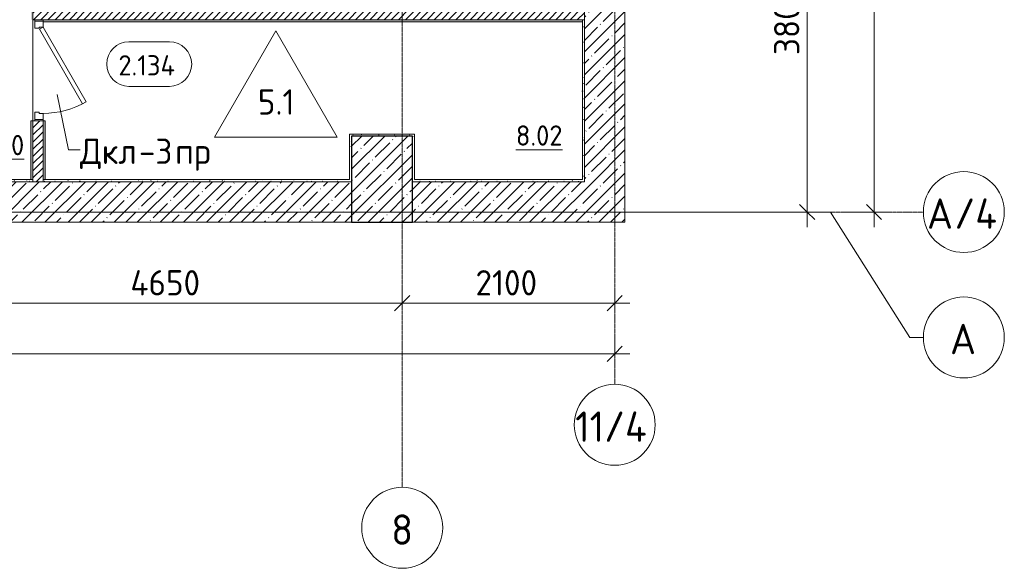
# Model space of a CAD drawing. Header units: millimetres. Extents: x 94064 to 156999, y -10965 to 64097.
# Tile 9 of 40: x 125789 to 135521, y -3519 to 1900. Entities that reach past the tile are written whole.
import ezdxf

# ---------------------------------------------------------------- set-up
doc = ezdxf.new("R2010")
doc.units = ezdxf.units.MM
doc.linetypes.add('4_ Штрихпунктир_ 10 х 2 мм', pattern=[14, 10, -2, 0, -2])
for name, color, linetype, lineweight in [('A-ANNO-DIMS', 7, 'Continuous', 5), ('A-ANNO-DIMS-100', 7, 'Continuous', 5), ('A-AREA-IDEN', 7, 'Continuous', 5), ('A-DOOR', 7, 'Continuous', 13), ('A-DOOR-FRAM', 7, 'Continuous', 13), ('A-DOOR-IDEN', 7, 'Continuous', 5), ('A-FLOR', 7, 'Continuous', 13), ('A-FLOR-IDEN', 7, 'Continuous', 5), ('A-WALL', 7, 'Continuous', 13), ('A-WALL-PATT', 7, 'Continuous', 13), ('I-WALL', 7, 'Continuous', 13), ('S-COLS', 7, 'Continuous', 25), ('S-GRID', 7, 'Continuous', 5), ('S-GRID-IDEN', 7, 'Continuous', 5)]:
    doc.layers.add(name, color=color, linetype=linetype, lineweight=lineweight)
doc.styles.add('GOST Common_1', font='GOST_Common.ttf', dxfattribs={"height": 300})
doc.styles.add('GOST Common_2', font='GOST_Common.ttf', dxfattribs={"height": 200})
doc.styles.add('GOST Common_3', font='GOST_Common.ttf', dxfattribs={"height": 250})
doc.dimstyles.new('2_5_мм', dxfattribs={"dimscale": 304.8, "dimtxt": 251.428749, "dimasz": 0.492126, "dimexe": 0.492126, "dimexo": 0.492126, "dimgap": 0, "dimtad": 1, "dimdec": 5, "dimrnd": 1e-05, "dimdsep": 46, "dimtxsty": 'GOST Common_3', "dimblk1": 'OBLIQUE', "dimblk2": 'OBLIQUE', "dimsah": 1, "dimcen": 0.09, "dimdle": 0.492126, "dimadec": 5, "dimazin": 2, "dimtfac": 1, "dimtdec": 4, "dimtix": 1, "dimtmove": 0, "dimatfit": 3, "dimfxl": 1, "dimtvp": 1, "dimtolj": 1, "dimtzin": 0, "dimarcsym": 2})
doc.dimstyles.new('2_5_мм_1', dxfattribs={"dimscale": 304.8, "dimtxt": 251.428749, "dimasz": 0.492126, "dimexe": 0.492126, "dimexo": 0.492126, "dimgap": 0, "dimtad": 1, "dimdec": 5, "dimrnd": 1e-05, "dimdsep": 46, "dimtxsty": 'GOST Common_3', "dimblk1": 'OBLIQUE', "dimblk2": 'OBLIQUE', "dimsah": 1, "dimcen": 0.09, "dimdle": 0.492126, "dimadec": 5, "dimazin": 2, "dimtfac": 1, "dimtdec": 4, "dimtix": 1, "dimtmove": 1, "dimatfit": 3, "dimfxl": 1, "dimtvp": 1, "dimtolj": 1, "dimtzin": 0, "dimarcsym": 2})
pattern_1 = [(0, (0, 0), (203.2, 50.8), [3.353, -149.047, 3.353, -149.047, -812.8]), (0, (0, 0), (203.2, 50.8), [-304.8, 3.353, -301.447, 3.353, -149.047, -355.6]), (0, (0, 0), (203.2, 50.8), [-762, 3.353, -98.247, 3.353, -250.647]), (120, (76.2, 25.4), (-145.59409, 150.576362), [3.353, -149.047, 3.353, -149.047, -812.8]), (120, (76.2, 25.4), (-145.59409, 150.576362), [-304.8, 3.353, -301.447, 3.353, -149.047, -355.6]), (120, (76.2, 25.4), (-145.59409, 150.576362), [-762, 3.353, -98.247, 3.353, -250.647]), (240, (101.6, 127), (-57.60591, -201.376362), [3.353, -149.047, 3.353, -149.047, -812.8]), (240, (101.6, 127), (-57.60591, -201.376362), [-304.8, 3.353, -301.447, 3.353, -149.047, -355.6]), (240, (101.6, 127), (-57.60591, -201.376362), [-762, 3.353, -98.247, 3.353, -250.647])]
pattern_2 = [(45, (0, 0), (-35.35534, 35.35534), [])]
pattern_3 = [(45, (0, 0), (-114.04925, 114.04925), []), (45, (114.05, 0), (-114.04925, 114.04925), [201.612, -40.322, 3.353, -36.97])]

# ---------------------------------------------------------------- blocks, each defined once
blk = doc.blocks.new('Наметкина 10_РД_АР_П_Отделка_R21_rvt-1--02_Подвал_МП_часть Г')
at = {"layer": 'A-WALL-PATT', "lineweight": 5}
h = blk.add_hatch(dxfattribs=at)
h.set_pattern_fill('FP_5', color=256, style=0, pattern_type=2)
h.set_pattern_definition(pattern_1)
h.paths.add_polyline_path([(125900, 320), (125920, 320), (125920, 900), (125900, 900)])
h.paths.add_polyline_path([(125920, 1900), (125920, 2500), (125900, 2500), (125900, 1900)])
h.paths.add_polyline_path([(125920, 3500), (125920, 4000), (125900, 4000), (125900, 3500)])
h.paths.add_polyline_path([(125900, 5000), (125920, 5000), (125920, 5650), (125900, 5650)])
h = blk.add_hatch(dxfattribs=at)
h.set_pattern_fill('FP_5', color=256, style=0, pattern_type=2)
h.set_pattern_definition(pattern_1)
h.paths.add_polyline_path([(126040, 320), (126040, 900), (126020, 900), (126020, 320)])
h.paths.add_polyline_path([(126020, 1880), (126040, 1880), (126040, 1900), (126020, 1900), (126020, 1885)])
h.paths.add_polyline_path([(126040, 2000), (126040, 2500), (126020, 2500), (126020, 2000)])
h.paths.add_polyline_path([(126020, 3500), (126040, 3500), (126040, 3580), (126020, 3580)])
h.paths.add_polyline_path([(126020, 3720), (126040, 3720), (126040, 4000), (126020, 4000)])
h.paths.add_polyline_path([(126020, 5000), (126040, 5000), (126040, 5530), (126020, 5530)])
h = blk.add_hatch(dxfattribs=at)
h.set_pattern_fill('FP_5', color=256, style=0, pattern_type=2)
h.set_pattern_definition(pattern_1)
h.paths.add_polyline_path([(131350, 320), (131370, 320), (131370, 1900), (131350, 1900)])
h.paths.add_polyline_path([(131350, 2000), (131370, 2000), (131370, 3600), (131350, 3600), (131350, 3580)])
h = blk.add_hatch(dxfattribs=at)
h.set_pattern_fill('FP_5', color=256, style=0, pattern_type=2)
h.set_pattern_definition(pattern_1)
h.paths.add_polyline_path([(131350, 1880), (131350, 1900), (126040, 1900), (126040, 1880), (129449.7, 1880)])
h = blk.add_hatch(dxfattribs=at)
h.set_pattern_fill('FP_5', color=256, style=0, pattern_type=2)
h.set_pattern_definition(pattern_1)
h.paths.add_polyline_path([(129070, 320), (129070, 770), (129050, 770), (129050, 320)])
h = blk.add_hatch(dxfattribs=at)
h.set_pattern_fill('FP_5', color=256, style=0, pattern_type=2)
h.set_pattern_definition(pattern_1)
h.paths.add_polyline_path([(129670, 750), (129690, 750), (129690, 770), (129070, 770), (129070, 750), (129449.7, 750)])
h = blk.add_hatch(dxfattribs=at)
h.set_pattern_fill('FP_5', color=256, style=0, pattern_type=2)
h.set_pattern_definition(pattern_1)
h.paths.add_polyline_path([(129690, 320), (129690, 750), (129670, 750), (129670, 320)])
h = blk.add_hatch(dxfattribs=at)
h.set_pattern_fill('FP_5', color=256, style=0, pattern_type=2)
h.set_pattern_definition(pattern_1)
h.paths.add_polyline_path([(125920, 300), (125920, 320), (125190, 320), (125190, 300)])
h = blk.add_hatch(dxfattribs=at)
h.set_pattern_fill('FP_5', color=256, style=0, pattern_type=2)
h.set_pattern_definition(pattern_1)
h.paths.add_polyline_path([(129070, 300), (129070, 320), (126020, 320), (126020, 300), (126125.8, 300)])
h = blk.add_hatch(dxfattribs=at)
h.set_pattern_fill('FP_5', color=256, style=0, pattern_type=2)
h.set_pattern_definition(pattern_1)
h.paths.add_polyline_path([(131370, 300), (131370, 320), (129670, 320), (129670, 300)])
at = {"layer": 'A-WALL'}
for p, q in [((126020, 1900), (126020, 1885)), ((126040, 1900), (126020, 1900)), ((126020, 1880), (126040, 1880)), ((131350, 1900), (126040, 1900)), ((126040, 1880), (131350, 1880)), ((131370, 1900), (131350, 1900)), ((131350, 1900), (131350, 320)), ((131350, 1880), (131350, 1900)), ((131370, 320), (131370, 1900)), ((125920, 900), (125900, 900)), ((125900, 900), (125900, 320)), ((125920, 320), (125920, 900)), ((126020, 900), (126020, 320)), ((126040, 900), (126020, 900)), ((126040, 320), (126040, 900)), ((129070, 770), (129050, 770)), ((129050, 770), (129050, 320)), ((129690, 770), (129070, 770)), ((129070, 320), (129070, 750)), ((129070, 750), (129670, 750)), ((129670, 750), (129670, 320)), ((129690, 750), (129690, 770)), ((129690, 320), (129690, 750)), ((125920, 320), (125190, 320)), ((125190, 300), (125920, 300)), ((125900, 320), (125920, 320)), ((125920, 300), (125920, 320)), ((126020, 320), (126040, 320)), ((129050, 320), (126020, 320)), ((126020, 320), (126020, 300)), ((126020, 300), (129070, 300)), ((129070, 300), (129070, 320)), ((129670, 320), (129670, 300)), ((129670, 300), (131370, 300)), ((131350, 320), (129690, 320)), ((131370, 300), (131370, 320))]:
    blk.add_line(p, q, dxfattribs=at)
blk = doc.blocks.new('АР_Дверь однопольная - 1000х2100h_850__Кладовая-4627048--02_Подвал_МП_часть Г')
at = {"layer": 'A-DOOR'}
for p, q in [((311.1, 475), (-425, 50)), ((-405, 15.4), (331.1, 440.4)), ((331.1, 440.4), (311.1, 475)), ((-425, 50), (-405, 15.4))]:
    blk.add_line(p, q, dxfattribs=at)
at = {"layer": 'A-DOOR', "lineweight": 5}
blk.add_arc((-425, 50), 850, 360, 30, dxfattribs=at)
at = {"layer": 'A-DOOR-FRAM'}
for p, q in [((-485, 50), (-500, 50)), ((-425, 50), (-485, 50)), ((-485, 50), (-485, -30)), ((-425, 10), (-425, 50)), ((-415, 10), (-425, 10)), ((-415, -30), (-415, 10)), ((425, 10), (415, 10)), ((415, 10), (415, -30)), ((485, 50), (425, 50)), ((425, 50), (425, 10)), ((485, -30), (485, 50)), ((485, 50), (500, 50)), ((-485, -30), (-500, -30)), ((-485, -30), (-415, -30)), ((415, -30), (485, -30)), ((485, -30), (500, -30))]:
    blk.add_line(p, q, dxfattribs=at)
blk = doc.blocks.new('Ось сетки - 8_0 мм-31302--02_Подвал_МП_часть Г')
at = {"layer": 'S-GRID-IDEN'}
blk.add_circle((0, 0), 4, dxfattribs=at)
blk = doc.blocks.new('Марка помещения _Номер_ - 2 мм-68851--02_Подвал_МП_часть Г')
at = {"layer": 'A-AREA-IDEN'}
for p, q in [((-2.027, 2.21), (1.973, 2.21)), ((-2.027, -2.19), (1.973, -2.19))]:
    blk.add_line(p, q, dxfattribs=at)
for centre, start, end in [((-2.027, 0.01), 90, 270), ((1.973, 0.01), 270, 90)]:
    blk.add_arc(centre, 2.2, start, end, dxfattribs=at)
blk = doc.blocks.new('DIMBLOCK34--02_Подвал_МП_часть Г')
at = {"layer": 'A-ANNO-DIMS-100'}
for p, q in [((124920, -944.5), (124920, -750.6)), ((129570, -944.5), (129570, -750.6)), ((124920, -900.6), (129570, -900.6)), ((124920, -900.6), (124920, -944.5)), ((129570, -900.6), (129570, -944.5))]:
    blk.add_line(p, q, dxfattribs=at)
at = {"layer": 'A-ANNO-DIMS-100', "lineweight": 25}
for p, q in [((124920, -900.6), (124995, -825.6)), ((129570, -900.6), (129645, -825.6)), ((124920, -900.6), (124845, -975.6)), ((129570, -900.6), (129495, -975.6))]:
    blk.add_line(p, q, dxfattribs=at)
at = {"layer": 'A-ANNO-DIMS-100', "color": 0, "insert": (126882.8, -573.9), "char_height": 250, "width": 869.347, "attachment_point": 1, "line_spacing_factor": 1.022761, "style": 'GOST Common_3'}
blk.add_mtext('4650', dxfattribs=at)
blk = doc.blocks.new('_Oblique')
at = {"color": 0, "linetype": 'ByBlock', "lineweight": -2}
blk.add_line((-0.5, -0.5), (0.5, 0.5), dxfattribs=at)
blk = doc.blocks.new('DIMBLOCK35--02_Подвал_МП_часть Г')
at = {"layer": 'A-ANNO-DIMS-100'}
for p, q in [((129570, -944.5), (129570, -750.6)), ((131670, -944.5), (131670, -750.6)), ((129570, -900.6), (131820, -900.6)), ((129570, -900.6), (129570, -944.5)), ((131670, -900.6), (131670, -944.5))]:
    blk.add_line(p, q, dxfattribs=at)
at = {"layer": 'A-ANNO-DIMS-100', "lineweight": 25}
for p, q in [((129570, -900.6), (129645, -825.6)), ((131670, -900.6), (131745, -825.6)), ((129570, -900.6), (129495, -975.6)), ((131670, -900.6), (131595, -975.6))]:
    blk.add_line(p, q, dxfattribs=at)
at = {"layer": 'A-ANNO-DIMS-100', "color": 0, "insert": (130294, -573.9), "char_height": 250, "width": 782.412, "attachment_point": 1, "line_spacing_factor": 1.022761, "style": 'GOST Common_3'}
blk.add_mtext('2100', dxfattribs=at)
blk = doc.blocks.new('DIMBLOCK64--02_Подвал_МП_часть Г')
at = {"layer": 'A-ANNO-DIMS-100'}
for p, q in [((105970, -1444.5), (105970, -1250.6)), ((131670, -1444.5), (131670, -1250.6)), ((105820, -1400.6), (131820, -1400.6)), ((105970, -1400.6), (105970, -1444.5)), ((131670, -1400.6), (131670, -1444.5))]:
    blk.add_line(p, q, dxfattribs=at)
at = {"layer": 'A-ANNO-DIMS-100', "lineweight": 25}
for p, q in [((105970, -1400.6), (106045, -1325.6)), ((131670, -1400.6), (131745, -1325.6)), ((105970, -1400.6), (105895, -1475.6)), ((131670, -1400.6), (131595, -1475.6))]:
    blk.add_line(p, q, dxfattribs=at)
at = {"layer": 'A-ANNO-DIMS-100', "color": 0, "insert": (118383.2, -1073.9), "char_height": 250, "width": 1048.33, "attachment_point": 1, "line_spacing_factor": 1.022761, "style": 'GOST Common_3'}
blk.add_mtext('25700', dxfattribs=at)
blk = doc.blocks.new('DIMBLOCK65--02_Подвал_МП_часть Г')
at = {"layer": 'A-ANNO-DIMS-100'}
for p, q in [((133615.6, 3800), (133421.7, 3800)), ((133571.7, -150), (133571.7, 3800)), ((133571.7, 3800), (133615.6, 3800)), ((133615.6, 0), (133421.7, 0)), ((133571.7, 0), (133615.6, 0))]:
    blk.add_line(p, q, dxfattribs=at)
at = {"layer": 'A-ANNO-DIMS-100', "lineweight": 25}
for p, q in [((133571.7, 3800), (133496.7, 3875)), ((133571.7, 3800), (133646.7, 3725)), ((133571.7, 0), (133496.7, 75)), ((133571.7, 0), (133646.7, -75))]:
    blk.add_line(p, q, dxfattribs=at)
at = {"layer": 'A-ANNO-DIMS-100', "color": 0, "insert": (133245, 1550.6), "char_height": 250, "width": 838.664, "attachment_point": 1, "rotation": 90, "line_spacing_factor": 1.022761, "style": 'GOST Common_3'}
blk.add_mtext('3800', dxfattribs=at)
blk = doc.blocks.new('DIMBLOCK79--02_Подвал_МП_часть Г')
at = {"layer": 'A-ANNO-DIMS-100'}
for p, q in [((134233.1, -150), (134233.1, 33550)), ((134277.1, 33400), (134083.1, 33400)), ((134233.1, 33400), (134277.1, 33400)), ((134233.1, 16083.6), (134233.1, 16700)), ((134233.1, 15084.4), (134233.1, 16083.6)), ((133953.1, 0), (134383.1, 0)), ((134233.1, 0), (133953.1, 0))]:
    blk.add_line(p, q, dxfattribs=at)
at = {"layer": 'A-ANNO-DIMS-100', "lineweight": 25}
for p, q in [((134233.1, 33400), (134158.1, 33475)), ((134233.1, 33400), (134308.1, 33325)), ((134233.1, 0), (134158.1, 75)), ((134233.1, 0), (134308.1, -75))]:
    blk.add_line(p, q, dxfattribs=at)
at = {"layer": 'A-ANNO-DIMS-100', "color": 0, "insert": (133906.4, 15084.4), "char_height": 250, "width": 1079.013, "attachment_point": 1, "rotation": 90, "line_spacing_factor": 1.022761, "style": 'GOST Common_3'}
blk.add_mtext('33400', dxfattribs=at)
blk = doc.blocks.new('Марка полов - Марка полов-4106608--02_Подвал_МП_часть Г')
at = {"layer": 'A-FLOR-IDEN'}
for p, q in [((0, 7), (-6.062, -3.5)), ((6.062, -3.5), (0, 7)), ((-6.062, -3.5), (6.062, -3.5))]:
    blk.add_line(p, q, dxfattribs=at)

msp = doc.modelspace()

# ---------------------------------------------------------------- hatches: boundary and pattern name
at = {"layer": 'A-WALL-PATT', "lineweight": 5}
h = msp.add_hatch(dxfattribs=at)
h.set_pattern_fill('FP_3', color=256, style=0, pattern_type=2)
h.set_pattern_definition(pattern_3)
h.paths.add_polyline_path([(131370, 300), (131770, 300), (131770, 7850.000001), (131370, 7850.000001), (131370, 3600)])
h = msp.add_hatch(dxfattribs=at)
h.set_pattern_fill('FP_2', color=256, style=0, pattern_type=2)
h.set_pattern_definition(pattern_2)
h.paths.add_polyline_path([(126020, 300), (126020, 900), (125920, 900), (125920, 300)])
h.paths.add_polyline_path([(125920, 1900), (126020, 1900), (126020, 2500), (125920, 2500), (125920, 2115.19137)])
h.paths.add_polyline_path([(126020, 3500), (126020, 4000), (125920, 4000), (125920, 3500)])
h.paths.add_polyline_path([(125920, 5000), (126020, 5000), (126020, 5630.000001), (125920, 5630.000001)])
h = msp.add_hatch(dxfattribs=at)
h.set_pattern_fill('FP_2', color=256, style=0, pattern_type=2)
h.set_pattern_definition(pattern_2)
h.paths.add_polyline_path([(131370, 1900), (131370, 2000), (126020, 2000), (126020, 1900), (129449.688757, 1900)])
h = msp.add_hatch(dxfattribs=at)
h.set_pattern_fill('FP_3', color=256, style=0, pattern_type=2)
h.set_pattern_definition(pattern_3)
h.paths.add_polyline_path([(129070, -100), (129070, 300), (125170, 300), (125170, -100)])
h = msp.add_hatch(dxfattribs=at)
h.set_pattern_fill('FP_3', color=256, style=0, pattern_type=2)
h.set_pattern_definition(pattern_3)
h.paths.add_polyline_path([(131770, -100), (131770, 300), (129670, 300), (129670, -100)])
at = {"layer": 'S-COLS', "lineweight": 5}
h = msp.add_hatch(dxfattribs=at)
h.set_pattern_fill('FP_3', color=256, style=0, pattern_type=2)
h.set_pattern_definition(pattern_3)
h.paths.add_polyline_path([(129070, -100), (129670, -100), (129670, 750), (129070, 750), (129070, 51.836753)])

# ---------------------------------------------------------------- linework, layer by layer
at = {"layer": 'A-DOOR-IDEN'}
for p, q in [((126158.409658, 1162.285138), (126272.088948, 614.55765)), ((126272.088948, 614.55765), (126385.768238, 614.55765))]:
    msp.add_line(p, q, dxfattribs=at)
at = {"layer": 'A-FLOR'}
msp.add_line((125920, 900), (125920, 1900), dxfattribs=at)
at = {"layer": 'A-WALL'}
for p, q in [((131770, -100), (131770, 35400)), ((131370, 3600), (131370, 300)), ((129070, 300), (125170, 300)), ((129070, -100), (129070, 300)), ((131370, 300), (129670, 300)), ((129670, 300), (129670, -100)), ((125170, -100), (129070, -100)), ((129670, -100), (131770, -100))]:
    msp.add_line(p, q, dxfattribs=at)
at = {"layer": 'I-WALL'}
for p, q in [((125920, 2500), (125920, 1900)), ((125920, 1900), (131370, 1900)), ((125920, 900), (125920, 300)), ((126020, 900), (125920, 900)), ((126020, 300), (126020, 900))]:
    msp.add_line(p, q, dxfattribs=at)
at = {"layer": 'S-COLS'}
for p, q in [((129670, 750), (129070, 750)), ((129070, 750), (129070, -100)), ((129670, -100), (129670, 750)), ((129070, -100), (129670, -100))]:
    msp.add_line(p, q, dxfattribs=at)
at = {"layer": 'S-GRID', "linetype": '4_ Штрихпунктир_ 10 х 2 мм'}
for p, q in [((129570, -2719.290123), (129570, 62027.035798)), ((131670, -1701.941611), (131670, 60921.15283)), ((134720.722483, 0), (104974.772979, 0)), ((133803.115675, 0), (105403.99973, 0))]:
    msp.add_line(p, q, dxfattribs=at)
at = {"layer": 'S-GRID'}
for p, q in [((133803.115675, 0), (134585.98074, -1238.667203)), ((134585.98074, -1238.667203), (134720.722483, -1238.667203))]:
    msp.add_line(p, q, dxfattribs=at)

# ---------------------------------------------------------------- block references
at = {"lineweight": 5}
msp.add_blockref('Наметкина 10_РД_АР_П_Отделка_R21_rvt-1--02_Подвал_МП_часть Г', (0, 0), dxfattribs=at)
at = {"layer": 'A-AREA-IDEN', "xscale": 99.99999999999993, "yscale": 99.99999999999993, "zscale": 99.99999999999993}
msp.add_blockref('Марка помещения _Номер_ - 2 мм-68851--02_Подвал_МП_часть Г', (127071.460047, 1460.564281), dxfattribs=at)
at = {"layer": 'A-DOOR', "rotation": 270}
msp.add_blockref('АР_Дверь однопольная - 1000х2100h_850__Кладовая-4627048--02_Подвал_МП_часть Г', (125970, 1400), dxfattribs=at)
at = {"layer": 'A-FLOR-IDEN', "xscale": 99.99999999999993, "yscale": 99.99999999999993, "zscale": 99.99999999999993}
msp.add_blockref('Марка полов - Марка полов-4106608--02_Подвал_МП_часть Г', (128319.270563, 1090.226351), dxfattribs=at)
at = {"layer": 'S-GRID-IDEN', "xscale": 99.99999999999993, "yscale": 99.99999999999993, "zscale": 99.99999999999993, "rotation": 89.99999999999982}
for p in [(135120.722483, 0), (135120.722483, -1238.667203)]:
    msp.add_blockref('Ось сетки - 8_0 мм-31302--02_Подвал_МП_часть Г', p, dxfattribs=at)
at = {"layer": 'S-GRID-IDEN', "xscale": 99.99999999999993, "yscale": 99.99999999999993, "zscale": 99.99999999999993}
for p in [(131670, -2101.941611), (129570, -3119.290123)]:
    msp.add_blockref('Ось сетки - 8_0 мм-31302--02_Подвал_МП_часть Г', p, dxfattribs=at)

# ---------------------------------------------------------------- texts
at = {"layer": 'A-AREA-IDEN', "char_height": 200, "attachment_point": 1, "style": 'GOST Common_2'}
for s, insert, width in [('2.134', (126764.445851, 1549.307463), 737.5525), ('\\L8.02', (130692.828746, 856.072293), 601.265625), ('\\L17.50', (125279.155931, 761.273416), 721.51875)]:
    msp.add_mtext(s, dxfattribs=dict(at, insert=insert, width=width))
at = {"layer": 'A-DOOR-IDEN', "char_height": 250, "attachment_point": 1, "style": 'GOST Common_3'}
for s, insert, width in [('Дкл', (126385.768238, 725.484733), 705.485), ('-3', (126967.851571, 725.484733), 432.91125), ('пр', (127325.039071, 725.484733), 432.91125)]:
    msp.add_mtext(s, dxfattribs=dict(at, insert=insert, width=width))
at = {"layer": 'A-FLOR-IDEN', "insert": (128142.89428, 1212.288024), "char_height": 250, "width": 456.961875, "attachment_point": 1, "style": 'GOST Common_3'}
msp.add_mtext('5.1', dxfattribs=at)
at = {"layer": 'S-GRID-IDEN', "char_height": 300, "attachment_point": 1, "style": 'GOST Common_1'}
for s, insert, width in [('\\fGOST Common|b0|i0|c204|p34|;А', (134756.302001, 134.544597), 328.691875), ('/4', (135027.499917, 134.544597), 553.164375), ('\\fGOST Common|b0|i0|c204|p34|;А', (134984.302001, -1104.122606), 328.691875), ('11/4', (131279.37793, -1969.854463), 937.974375), ('\\fGOST Common|b0|i0|c204|p34|;8', (129460.87793, -2987.202974), 256.54)]:
    msp.add_mtext(s, dxfattribs=dict(at, insert=insert, width=width))

# ---------------------------------------------------------------- dimensions: what is measured, and where the dimension line sits
at = {"layer": 'A-ANNO-DIMS'}
dim = msp.add_linear_dim(base=(134233.1352041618, 33400.000000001), p1=(133803.1156752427, -0.0000000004), p2=(134127.0691869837, 33400.000000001), angle=90, dimstyle='2_5_мм_1', override={"dimpost": '<>', "dimfxl": 33401.571009}, dxfattribs=at)
dim.commit()
dim.dimension.update_dxf_attribs({"geometry": 'DIMBLOCK79--02_Подвал_МП_часть Г', "text_midpoint": (134073.0947948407, 15623.8856609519), "dimtype": 160, "text_rotation": 90})
dim = msp.add_linear_dim(base=(133571.703581, 3800), p1=(133465.637564, 0), p2=(133465.637564, 3800), angle=90, dimstyle='2_5_мм', override={"dimpost": '<>', "dimfxl": 3800}, dxfattribs=at)
dim.commit()
dim.dimension.update_dxf_attribs({"geometry": 'DIMBLOCK65--02_Подвал_МП_часть Г', "text_midpoint": (133446.703581, 1900)})
for base, p1, p2, override, picture, middle in [((129570, -900.591432), (124920, -794.525415), (129570, -794.525415), {"dimpost": '<>', "dimfxl": 4650}, 'DIMBLOCK34--02_Подвал_МП_часть Г', (127245, -775.591432)), ((131670, -900.591432), (129570, -794.525415), (131670, -794.525415), {"dimpost": '<>', "dimfxl": 2100}, 'DIMBLOCK35--02_Подвал_МП_часть Г', (130620, -775.591432)), ((131670.0000000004, -1400.591431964), (105970.0000000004, -1294.525414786), (131670.0000000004, -1294.5254147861), {"dimpost": '<>', "dimfxl": 25700}, 'DIMBLOCK64--02_Подвал_МП_часть Г', (118820.0000000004, -1275.591431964))]:
    dim = msp.add_linear_dim(base=base, p1=p1, p2=p2, dimstyle='2_5_мм', override=override, dxfattribs=at)
    dim.commit()
    dim.dimension.update_dxf_attribs({"geometry": picture, "text_midpoint": middle})

doc.saveas('drawing.dxf')
